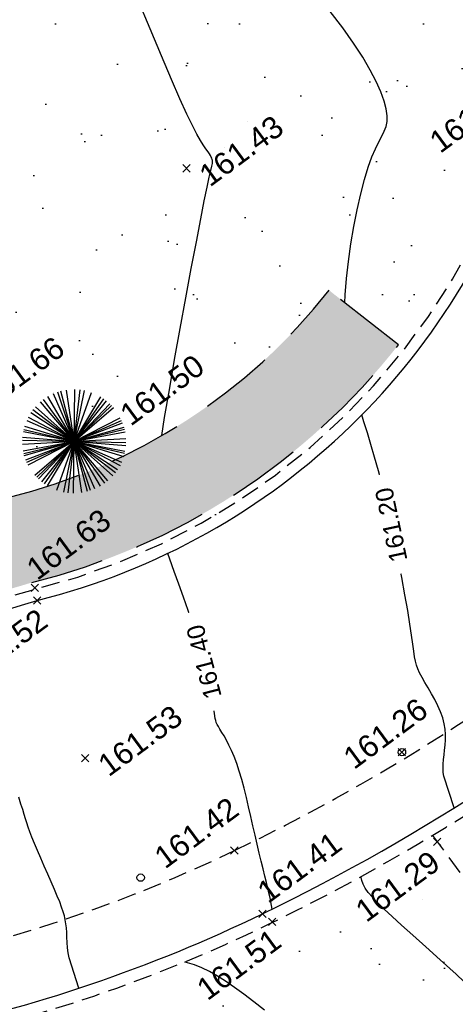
# Model space of a CAD drawing. Header units: metres. Extents: x 1575818 to 1575995, y 2263001 to 2263183.
# Tile 36 of 67: x 1575860.39 to 1575866.31, y 2263069.32 to 2263082.7. Entities that reach past the tile are written whole.
import ezdxf
from ezdxf.enums import TextEntityAlignment as Align

# ---------------------------------------------------------------- set-up
doc = ezdxf.new("R2010")
doc.units = ezdxf.units.M
doc.set_wipeout_variables(frame=1)
doc.header["$PDMODE"] = 3
doc.header["$PDSIZE"] = 0.05
doc.linetypes.add('CACHE_100', pattern=[1.5, 1, -0.5])
doc.linetypes.add('CACHE_25', pattern=[0.375, 0.25, -0.125])
doc.layers.get('0').update_dxf_attribs({"linetype": 'CONTINUOUS'})
for name, color, linetype in [('D_CN_ORDINAIRE', 43, 'CONTINUOUS'), ('D_MOB_URBAIN', 32, 'CONTINUOUS'), ('D_PEINTURE', 252, 'CACHE_25'), ('D_TROTTOIR', 7, 'CONTINUOUS'), ('T_COTATION_CN', 7, 'CONTINUOUS'), ('T_COTATION_CN Cache des textes', 7, 'CONTINUOUS'), ('TOPO_ALT', 142, 'CONTINUOUS'), ('TOPO_JIS', 7, 'CONTINUOUS'), ('V_ARBRE', 82, 'CONTINUOUS'), ('V_HAIE', 82, 'CACHE_100'), ('V_VEGETATION', 80, 'CONTINUOUS')]:
    doc.layers.add(name, color=color, linetype=linetype)
doc.styles.get("Standard").update_dxf_attribs({"font": 'arial.ttf'})
pattern_1 = [(312, (0.25, 0), (2.9344428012, 0.6237350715), [0, -1.875]), (67, (-0.125, 0.2165), (-2.9776384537, -0.3656080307), [0, -3.125]), (153, (-0.125, 0.2165), (0.1570078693, -2.995888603), [0, -2.5]), (180, (-0.125, -0.2165), (1.5, -2.59807621), [0, -2.5]), (74, (-1, 0), (-2.9108871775, -0.7257656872), [0, -2.5]), (286, (-1, 0), (2.9108871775, -0.7257656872), [0, -2.5]), (52, (0.5, -0.866), (-2.9708042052, 0.417519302), [0, -3.125]), (300, (0.5, 0.866), (2.9999999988, -7e-10), [0, -2.5]), (175, (0.5, 0.866), (1.2678547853, -2.7189233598), [0, -2.5]), (114, (0.125, 0.6495), (-2.9835656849, 0.3135853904), [0, -1.25]), (248, (0.125, -0.6495), (1.8469844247, -2.3640322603), [0, -1.55])]

# ---------------------------------------------------------------- blocks, each defined once
blk = doc.blocks.new('TCPOINT')
at = {"color": 0, "lineweight": 9}
blk.add_point((0, 0), dxfattribs=at)
at = {"layer": 'TOPO_ALT', "lineweight": 9}
blk.add_attdef('ALT', text='', height=0.3, dxfattribs=at).set_placement((0.1, -0.1), align=Align.TOP_LEFT)
blk = doc.blocks.new('280')
at = {"ltscale": 3}
blk.add_circle((0, 0), 0.05, dxfattribs=at)
blk = doc.blocks.new('186')
for p, q in [((-0.273, -0.837), (0.273, 0.837)), ((0.247, -0.845), (-0.247, 0.845)), ((-0.199, -0.857), (0.199, 0.857)), ((0.181, -0.861), (-0.181, 0.861)), ((-0.093, -0.875), (0.093, 0.875)), ((0.064, -0.878), (-0.064, 0.878)), ((0, -0.88), (0, 0.88)), ((-0.569, 0.671), (0.569, -0.671)), ((-0.531, -0.702), (0.531, 0.702)), ((-0.523, 0.708), (0.523, -0.708)), ((-0.44, 0.762), (0.44, -0.762)), ((-0.411, -0.778), (0.411, 0.778)), ((-0.384, 0.792), (0.384, -0.792)), ((-0.324, -0.818), (0.324, 0.818)), ((0.305, -0.826), (-0.305, 0.826)), ((-0.695, 0.54), (0.695, -0.54)), ((-0.665, 0.577), (0.665, -0.577)), ((-0.654, -0.588), (0.654, 0.588)), ((-0.601, -0.643), (0.601, 0.643)), ((-0.594, 0.649), (0.594, -0.649)), ((-0.812, -0.34), (0.812, 0.34)), ((-0.811, 0.343), (0.811, -0.343)), ((-0.792, 0.385), (0.792, -0.385)), ((-0.737, 0.482), (0.737, -0.482)), ((-0.731, -0.49), (0.731, 0.49)), ((-0.859, 0.192), (0.859, -0.192)), ((-0.851, -0.226), (0.851, 0.226)), ((-0.848, 0.237), (0.847, -0.237)), ((-0.833, -0.283), (0.833, 0.283)), ((-0.823, 0.311), (0.823, -0.311)), ((-0.878, -0.063), (0.878, 0.063)), ((-0.873, -0.115), (0.872, 0.115)), ((-0.869, 0.142), (0.868, -0.142)), ((-0.867, -0.151), (0.867, 0.151)), ((0, 0), (0.569, -0.671))]:
    blk.add_line(p, q)
blk = doc.blocks.new('zt_cache')
at = {"color": 7, "true_color": 0xffffff}
blk.add_wipeout([(0, 0), (1, 0), (1, 1), (0, 1)], dxfattribs=at)

msp = doc.modelspace()

# ---------------------------------------------------------------- hatches: boundary and pattern name
at = {"layer": 'V_HAIE'}
h = msp.add_hatch(dxfattribs=at)
h.set_pattern_fill('HAIE', color=256)
h.set_pattern_definition([(109.29004622, (0.70106, 0.003716), (-6.00000000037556, 17.00000000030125), [0.060339, -21.1292811]), (161.565051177, (0.4332, 0.9125), (-1, 1e-12), [0.06313, -3.09914766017]), (106.927513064, (0.3733, 0.9325), (-3.9999999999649, 13.0000000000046), [0.06846, -23.9731705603]), (111.250505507, (0.43602, 0), (-1.9999999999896, 5.000000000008), [0.086495, -19.2267129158]), (28.4429286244, (0.3021, 0.5821), (10.99999999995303, 5.9999999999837), [0.07776, -27.2169281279]), (83.659808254, (0.2935, 0.5052), (-3e-13, 1.0000000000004), [0.07738, -8.97800513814]), (28.072486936, (0.83505, 0.95525), (13.0000000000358, 7.0000000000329), [0.048417, -16.951583]), (69.4439547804, (0.8778, 0.04644), (1.0000000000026, 3.000000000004), [0.0487, -8.49530374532]), (122.905242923, (0.892, 0.09204), (-2.0000000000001, 2.9999999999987), [0.05765, -20.1908067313]), (135, (0.94045, 0.18035), (-1, 1e-16), [0.036277, -1.37793656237]), (156.250505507, (0.9946, 0.7986), (-15.9999999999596, 7.0000000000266), [0.07787, -27.2351305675]), (45, (0.8835, 0.79), (0, 1), [0.056422, -1.35779156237]), (48.3664606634, (0.892, 0.6476), (7.0000000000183, 8.0000000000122), [0.03428, -12.0073145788]), (34.6951535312, (0.8977, 0.471), (9.999999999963, 6.9999999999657), [0.04505, -15.7663383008]), (128.290163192, (0.55, 0.9638), (-3.9999999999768, 5.00000000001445), [0.04612, -24.1613168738]), (72.2553283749, (0.6526, 0.4111), (7.00000000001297, 21.9999999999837), [0.07478, -26.1740294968]), (115.346175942, (0.6754, 0.4823), (-1.0000000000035, 2.0000000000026), [0.05992, -20.9638760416]), (115.016893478, (0.8038, 0.2659), (-0.9999999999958, 2.0000000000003), [0.08796, -16.4649853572]), (41.1859251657, (0.7809, 0.2459), (1.0000000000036, 1.000000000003), [0.03027, -10.5998758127]), (63.434948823, (0.74384, 0.14044), (4e-13, 1), [0.019113, -2.2169549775]), (131.185925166, (0.4873, 0.1775), (-1.000000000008, 0.9999999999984), [0.06057, -10.5695758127]), (159.44395478, (0.54431, 0.28003), (-2.999999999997, 1.0000000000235), [0.048702, -8.49530174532]), (19.7988763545, (0.3733, 0.3826), (10.99999999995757, 3.99999999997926), [0.03339, -26.5372705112]), (116.565051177, (0.50443, 0.5735), (-1, 1), [0.019113, -2.2169549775]), (45, (0.6212, 0.659), (0, 1), [0.024185, -1.39002856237]), (56.309932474, (0.74094, 0.5792), (1, 2), [0.020579, -3.58497227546]), (131.185925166, (0.6441, 0.8328), (-1.000000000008, 0.9999999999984), [0.03031, -10.5998358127]), (0, (0.35, 0.75), (0, 1), [0.05, -0.95]), (146.309932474, (0.05123, 0.1063), (-2, 1), [0.06157, -3.54398127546]), (143.130102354, (0.1111, 0.45668), (-2.999999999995, 2.000000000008), [0.071224, -4.928776]), (36.3843518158, (0, 0.45956), (3.99999999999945, 2.9999999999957), [0.067217, -23.5336304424]), (136.73570459, (0.054093, 0.66748), (-16.0000000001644, 14.99999999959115), [0.066576, -23.27865906]), (25.7099537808, (0.094, 0.8983), (1.9999999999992, 0.99999999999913), [0.09176, -29.8748881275]), (127.405356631, (0.1709, 0.1575), (-9.9999999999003, 13.00000000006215), [0.061, -21.339934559]), (45, (0.1795, 0.0094), (0, 1), [0.028211, -1.38600256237]), (153.434948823, (0.2137, 0.39117), (-1, -1e-12), [0.025435, -2.2106329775]), (167.471192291, (0.2479, 0.1404), (-5.000000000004, 0.9999999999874), [0.07888, -9.1406644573]), (45, (0.2, 0.65), (0, 1), [0.070711, -1.34350256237])])
edge = h.paths.add_edge_path()
edge.add_arc((1575858.226, 2263083.522), 10.128, 119.2522, 159.0152)
edge.add_arc((1575858.701, 2263084.48), 10.284, 164.9565, 221.3079)
edge.add_arc((1575857.805, 2263083.781), 9.149, 221.723, 287.5018)
edge.add_arc((1575858.341, 2263083.926), 9.143, 284.0185, 321.8966)
edge.add_line((1575865.536, 2263078.284), (1575864.593, 2263079.026))
edge.add_arc((1575858.341, 2263083.926), 7.943, 283.7552, 321.9121, ccw=False)
edge.add_arc((1575857.805, 2263083.781), 7.949, 221.7542, 287.7648, ccw=False)
edge.add_arc((1575858.701, 2263084.48), 9.084, 165.3495, 221.2804, ccw=False)
edge.add_arc((1575858.226, 2263083.522), 8.928, 118.7814, 158.6157, ccw=False)
edge.add_line((1575853.927, 2263091.348), (1575853.277, 2263092.359))
at = {"layer": 'V_VEGETATION', "ltscale": 0.5}
h = msp.add_hatch(dxfattribs=at)
h.set_pattern_fill('ALEA', color=256, scale=0.25)
h.set_pattern_definition(pattern_1)
h.paths.add_polyline_path([(1575859.048, 2263085.125), (1575860.114, 2263093.498, 0.076036), (1575857.212, 2263093.7, 0.28369), (1575848.674, 2263087.18, 0.2511), (1575850.901, 2263077.625, 0.295085), (1575860.583, 2263074.959, 0.269103), (1575867.239, 2263081.422, 0.072741), (1575867.623, 2263084.18)])
h.paths.add_polyline_path([(1575864.593, 2263079.026), (1575865.536, 2263078.284, -0.166796), (1575860.556, 2263075.055, -0.295164), (1575850.976, 2263077.692, -0.250958), (1575848.77, 2263087.149, -0.175261), (1575853.277, 2263092.359), (1575853.927, 2263091.348, 0.175581), (1575849.912, 2263086.778, 0.249008), (1575851.875, 2263078.487, 0.296264), (1575860.23, 2263076.211, 0.168046)], flags=16)
h = msp.add_hatch(dxfattribs=at)
h.set_pattern_fill('ALEA', color=256, scale=0.25)
h.set_pattern_definition(pattern_1)
h.paths.add_polyline_path([(1575890.704, 2263056.206), (1575886.017, 2263062.456), (1575881.12, 2263069.049), (1575880.228, 2263070.24), (1575876.901, 2263067.709), (1575871.709, 2263063.873), (1575865.999, 2263071.618, -0.022421), (1575863.761, 2263070.405, -0.059908), (1575859.153, 2263068.816), (1575856.671, 2263063.408), (1575857.152, 2263062.769), (1575855.971, 2263061.881), (1575857.271, 2263060.114), (1575858.452, 2263061.04), (1575860.447, 2263058.496), (1575864.916, 2263052.064), (1575870.204, 2263045.027), (1575872.527, 2263041.813), (1575877.09, 2263045.215), (1575883.52, 2263049.968), (1575882.683, 2263052.956), (1575883.346, 2263054.67), (1575885.677, 2263055.34), (1575888.698, 2263055.343), (1575891.013, 2263053.995), (1575892.677, 2263051.707), (1575891.413, 2263049.926), (1575894.101, 2263046.326), (1575894.728, 2263045.465), (1575895.248, 2263044.763), (1575896.631, 2263045.831), (1575896.947, 2263046.083), (1575897.757, 2263046.737), (1575895.036, 2263050.428)])
edge = h.paths.add_edge_path(flags=16)
edge.add_ellipse((1575866.08, 2263059.415), major_axis=(0.11, 0.11), ratio=1, start_angle=0, end_angle=360)
edge.add_ellipse((1575865.879, 2263059.697), major_axis=(-0.132, 0.132), ratio=1, start_angle=0, end_angle=360)
edge = h.paths.add_edge_path(flags=16)
edge.add_ellipse((1575865.974, 2263059.188), major_axis=(-0.054, 0.054), ratio=1, start_angle=0, end_angle=360)
edge = h.paths.add_edge_path(flags=16)
edge.add_ellipse((1575865.717, 2263059.316), major_axis=(-0.132, 0.132), ratio=1, start_angle=0, end_angle=360)
edge.add_ellipse((1575865.58, 2263059.594), major_axis=(0.0798, 0.0798), ratio=1, start_angle=0, end_angle=360)
edge = h.paths.add_edge_path(flags=16)
edge.add_ellipse((1575882.563, 2263062.388), major_axis=(0.0495, 0.0495), ratio=1, start_angle=0, end_angle=360)
edge = h.paths.add_edge_path(flags=16)
edge.add_ellipse((1575882.624, 2263062.531), major_axis=(-0.0495, 0.0495), ratio=1, start_angle=0, end_angle=360)
edge.add_ellipse((1575882.512, 2263062.492), major_axis=(-0.0299, 0.0299), ratio=1, start_angle=0, end_angle=360)
edge = h.paths.add_edge_path(flags=16)
edge.add_ellipse((1575882.7, 2263062.425), major_axis=(-0.0412, 0.0412), ratio=1, start_angle=0, end_angle=360)
edge.add_ellipse((1575882.66, 2263062.34), major_axis=(0.0203, 0.0203), ratio=1, start_angle=0, end_angle=360)
h.paths.add_polyline_path([(1575883.602, 2263063.009), (1575884.321, 2263063.551), (1575885.284, 2263062.273), (1575884.565, 2263061.731)], flags=16)
edge = h.paths.add_edge_path(flags=16)
edge.add_ellipse((1575864.141, 2263059.716), major_axis=(0.11, 0.11), ratio=1, start_angle=0, end_angle=360)
edge.add_ellipse((1575863.939, 2263059.998), major_axis=(-0.132, 0.132), ratio=1, start_angle=0, end_angle=360)
edge = h.paths.add_edge_path(flags=16)
edge.add_ellipse((1575864.035, 2263059.489), major_axis=(-0.054, 0.054), ratio=1, start_angle=0, end_angle=360)
edge = h.paths.add_edge_path(flags=16)
edge.add_ellipse((1575863.778, 2263059.616), major_axis=(-0.132, 0.132), ratio=1, start_angle=0, end_angle=360)
edge.add_ellipse((1575863.641, 2263059.895), major_axis=(0.0798, 0.0798), ratio=1, start_angle=0, end_angle=360)
h.paths.add_polyline_path([(1575893.159, 2263050.165), (1575893.559, 2263050.465), (1575894.316, 2263049.457), (1575893.916, 2263049.157)], flags=16)

# ---------------------------------------------------------------- linework, layer by layer
at = {"layer": 'D_CN_ORDINAIRE', "flags": 128}
for points, elevation in [([(1575862.32, 2263077.051), (1575862.359, 2263077.297), (1575862.423, 2263077.675), (1575862.494, 2263078.084), (1575862.57, 2263078.505), (1575862.646, 2263078.924), (1575862.721, 2263079.323), (1575862.79, 2263079.686), (1575862.85, 2263079.996), (1575862.898, 2263080.242), (1575862.936, 2263080.427), (1575862.965, 2263080.562), (1575862.985, 2263080.654), (1575862.999, 2263080.713), (1575863.007, 2263080.747), (1575863.01, 2263080.765), (1575863.011, 2263080.777), (1575863.009, 2263080.789), (1575863.005, 2263080.803), (1575863, 2263080.819), (1575862.992, 2263080.837), (1575862.981, 2263080.857), (1575862.968, 2263080.88), (1575862.951, 2263080.905), (1575862.932, 2263080.932), (1575862.909, 2263080.963), (1575862.881, 2263081.004), (1575862.844, 2263081.062), (1575862.797, 2263081.146), (1575862.736, 2263081.263), (1575862.66, 2263081.421), (1575862.566, 2263081.627), (1575862.452, 2263081.889), (1575862.316, 2263082.211), (1575862.162, 2263082.581), (1575861.995, 2263082.984)], 161.4), ([(1575864.808, 2263078.857), (1575864.813, 2263078.963), (1575864.831, 2263079.184), (1575864.858, 2263079.417), (1575864.891, 2263079.655), (1575864.931, 2263079.892), (1575864.976, 2263080.121), (1575865.024, 2263080.336), (1575865.074, 2263080.531), (1575865.126, 2263080.7), (1575865.177, 2263080.839), (1575865.226, 2263080.95), (1575865.271, 2263081.042), (1575865.311, 2263081.118), (1575865.344, 2263081.186), (1575865.368, 2263081.252), (1575865.381, 2263081.32), (1575865.382, 2263081.398), (1575865.37, 2263081.49), (1575865.342, 2263081.598), (1575865.297, 2263081.722), (1575865.235, 2263081.862), (1575865.153, 2263082.018), (1575865.051, 2263082.192), (1575864.927, 2263082.382), (1575864.78, 2263082.591), (1575864.609, 2263082.816)], 161.2), ([(1575866.294, 2263071.992), (1575866.154, 2263072.421), (1575866.146, 2263072.471), (1575866.143, 2263072.527), (1575866.145, 2263072.586), (1575866.149, 2263072.649), (1575866.156, 2263072.713), (1575866.163, 2263072.778), (1575866.17, 2263072.846), (1575866.175, 2263072.915), (1575866.175, 2263072.987), (1575866.171, 2263073.06), (1575866.159, 2263073.136), (1575866.139, 2263073.215), (1575866.11, 2263073.297), (1575866.073, 2263073.38), (1575866.031, 2263073.463), (1575865.986, 2263073.544), (1575865.94, 2263073.623), (1575865.896, 2263073.697), (1575865.857, 2263073.765), (1575865.824, 2263073.827), (1575865.799, 2263073.88), (1575865.781, 2263073.931), (1575865.767, 2263073.985), (1575865.756, 2263074.046), (1575865.745, 2263074.122), (1575865.733, 2263074.217), (1575865.716, 2263074.338), (1575865.693, 2263074.489), (1575865.663, 2263074.674), (1575865.625, 2263074.888), (1575865.581, 2263075.124), (1575865.533, 2263075.374), (1575865.482, 2263075.63), (1575865.428, 2263075.885), (1575865.373, 2263076.132), (1575865.318, 2263076.362), (1575865.264, 2263076.571), (1575865.212, 2263076.76), (1575865.162, 2263076.932), (1575865.114, 2263077.09), (1575865.068, 2263077.237), (1575865.038, 2263077.332)], 161.2), ([(1575863.818, 2263070.616), (1575863.802, 2263070.716), (1575863.796, 2263070.746), (1575863.788, 2263070.787), (1575863.776, 2263070.838), (1575863.761, 2263070.902), (1575863.743, 2263070.978), (1575863.722, 2263071.065), (1575863.698, 2263071.162), (1575863.672, 2263071.266), (1575863.645, 2263071.378), (1575863.617, 2263071.497), (1575863.589, 2263071.62), (1575863.559, 2263071.747), (1575863.53, 2263071.876), (1575863.5, 2263072.006), (1575863.47, 2263072.134), (1575863.438, 2263072.258), (1575863.406, 2263072.378), (1575863.373, 2263072.49), (1575863.339, 2263072.594), (1575863.304, 2263072.688), (1575863.268, 2263072.772), (1575863.232, 2263072.846), (1575863.198, 2263072.911), (1575863.166, 2263072.969), (1575863.136, 2263073.018), (1575863.111, 2263073.061), (1575863.09, 2263073.097), (1575863.073, 2263073.127), (1575863.061, 2263073.154), (1575863.053, 2263073.18), (1575863.046, 2263073.208), (1575863.04, 2263073.239), (1575863.035, 2263073.278), (1575863.028, 2263073.326), (1575863.019, 2263073.385), (1575863.007, 2263073.459), (1575862.991, 2263073.546), (1575862.97, 2263073.646), (1575862.946, 2263073.76), (1575862.916, 2263073.885), (1575862.88, 2263074.023), (1575862.839, 2263074.171), (1575862.791, 2263074.331), (1575862.737, 2263074.5), (1575862.677, 2263074.675), (1575862.615, 2263074.854), (1575862.552, 2263075.032), (1575862.489, 2263075.205), (1575862.429, 2263075.371), (1575862.401, 2263075.45)], 161.4), ([(1575861.193, 2263069.541), (1575861.06, 2263069.953), (1575861.047, 2263070.02), (1575861.039, 2263070.092), (1575861.034, 2263070.164), (1575861.031, 2263070.234), (1575861.028, 2263070.3), (1575861.024, 2263070.36), (1575861.018, 2263070.416), (1575861.009, 2263070.47), (1575860.997, 2263070.524), (1575860.98, 2263070.581), (1575860.959, 2263070.643), (1575860.933, 2263070.713), (1575860.9, 2263070.793), (1575860.861, 2263070.884), (1575860.818, 2263070.985), (1575860.771, 2263071.091), (1575860.723, 2263071.2), (1575860.675, 2263071.308), (1575860.63, 2263071.411), (1575860.589, 2263071.508), (1575860.553, 2263071.594), (1575860.525, 2263071.666), (1575860.503, 2263071.73), (1575860.484, 2263071.787), (1575860.467, 2263071.843), (1575860.45, 2263071.902), (1575860.43, 2263071.968), (1575860.406, 2263072.044), (1575860.376, 2263072.136)], 161.6), ([(1575866.781, 2263069.292), (1575866.545, 2263069.518), (1575866.319, 2263069.73), (1575866.105, 2263069.925), (1575865.908, 2263070.102), (1575865.732, 2263070.26), (1575865.58, 2263070.397), (1575865.45, 2263070.515), (1575865.342, 2263070.617), (1575865.253, 2263070.704), (1575865.182, 2263070.779), (1575865.127, 2263070.844), (1575865.086, 2263070.902), (1575865.057, 2263070.954), (1575865.039, 2263071.003), (1575865.03, 2263071.048), (1575865.029, 2263071.06)], 161.4), ([(1575863.717, 2263069.241), (1575863.57, 2263069.356), (1575863.433, 2263069.46), (1575863.306, 2263069.553), (1575863.187, 2263069.635), (1575863.075, 2263069.707), (1575862.969, 2263069.768), (1575862.866, 2263069.818), (1575862.766, 2263069.859), (1575862.668, 2263069.888), (1575862.627, 2263069.897)], 161.6)]:
    msp.add_lwpolyline(points, dxfattribs=dict(at, elevation=elevation))
at = {"layer": 'D_PEINTURE'}
msp.add_lwpolyline([(1575851.424, 2263069.717), (1575853.019, 2263069.547, 0.074696), (1575858.851, 2263069.893, 0.060055), (1575863.306, 2263071.411, 0.056539), (1575868.559, 2263074.715, 0.091476), (1575873.21, 2263081.494), (1575877.312, 2263076.039), (1575882.049, 2263069.68), (1575886.893, 2263063.216), (1575891.64, 2263056.799), (1575896.373, 2263050.461), (1575900.002, 2263045.57), (1575903.487, 2263040.945, -0.048913), (1575904.339, 2263036.389, -0.002207), (1575904.345, 2263036.315, -0.002207)], format="xyb", dxfattribs=at)
msp.add_lwpolyline([(1575865.999, 2263071.618), (1575871.709, 2263063.873), (1575876.901, 2263067.709), (1575880.228, 2263070.24)], dxfattribs=at)
at = {"layer": 'D_TROTTOIR', "flags": 128}
msp.add_lwpolyline([(1575857.198, 2263093.854, 0.283931), (1575848.527, 2263087.228, 0.251315), (1575850.785, 2263077.523, 0.294966), (1575860.625, 2263074.81, 0.268949), (1575867.388, 2263081.379, 0.525959)], format="xyb", close=True, dxfattribs=at)
at = {"layer": 'D_TROTTOIR', "linetype": 'CACHE_25', "flags": 128}
msp.add_lwpolyline([(1575857.212, 2263093.7, 0.28369), (1575848.674, 2263087.18, 0.2511), (1575850.901, 2263077.625, 0.295085), (1575860.583, 2263074.959, 0.269103), (1575867.239, 2263081.422, 0.52594)], format="xyb", close=True, dxfattribs=at)
at = {"layer": 'D_TROTTOIR', "flags": 128}
msp.add_lwpolyline([(1575850.886, 2263068.863), (1575852.898, 2263068.616, 0.074881), (1575858.921, 2263068.936, 0.062403), (1575863.689, 2263070.553, 0.064887), (1575869.787, 2263074.56, 0.088983), (1575873.445, 2263079.623), (1575876.403, 2263075.622), (1575881.252, 2263069.147), (1575886.149, 2263062.555), (1575890.836, 2263056.305), (1575895.169, 2263050.526), (1575899.267, 2263044.966), (1575902.685, 2263040.449), (1575902.919, 2263040.141, -0.010415), (1575903.049, 2263039.642, -0.035682), (1575903.385, 2263036.58, -0.164239), (1575902.195, 2263031.644, -0.066473), (1575899.642, 2263029.116), (1575896.372, 2263026.704), (1575893.952, 2263024.895), (1575888.642, 2263020.98)], format="xyb", dxfattribs=at)
at = {"layer": 'D_TROTTOIR', "linetype": 'CACHE_25', "flags": 128}
msp.add_lwpolyline([(1575850.866, 2263068.699), (1575852.88, 2263068.452, 0.074907), (1575858.954, 2263068.774, 0.062403), (1575863.761, 2263070.405, 0.064928), (1575869.898, 2263074.438, 0.085202), (1575873.474, 2263079.307), (1575876.27, 2263075.524), (1575881.12, 2263069.049), (1575886.017, 2263062.456), (1575890.704, 2263056.206), (1575895.036, 2263050.428), (1575899.135, 2263044.867), (1575902.553, 2263040.349), (1575902.769, 2263040.066, -0.009688), (1575902.888, 2263039.608, -0.03568), (1575903.221, 2263036.569, -0.164117), (1575902.06, 2263031.738, -0.066306), (1575899.543, 2263029.248), (1575896.274, 2263026.836), (1575893.854, 2263025.028), (1575888.544, 2263021.113)], format="xyb", dxfattribs=at)
at = {"layer": 'V_HAIE'}
msp.add_lwpolyline([(1575853.277, 2263092.359, 0.175261), (1575848.77, 2263087.149, 0.250958), (1575850.976, 2263077.692, 0.295164), (1575860.556, 2263075.055, 0.166796), (1575865.536, 2263078.284), (1575864.593, 2263079.026, -0.168046), (1575860.23, 2263076.211, -0.296264), (1575851.875, 2263078.487, -0.249008), (1575849.912, 2263086.778, -0.175581), (1575853.927, 2263091.348)], format="xyb", close=True, dxfattribs=at)

# ---------------------------------------------------------------- block references
at = {"layer": 'D_MOB_URBAIN', "rotation": 19.97561936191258}
for p in [(1575865.584, 2263072.748), (1575862.033, 2263071.044)]:
    msp.add_blockref('280', p, dxfattribs=at)
at = {"layer": 'TOPO_JIS'}
ref = msp.add_blockref('TCPOINT', (1575867.281, 2263081.572), dxfattribs=dict(at, rotation=36.43234740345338))
ref.add_attrib('ALT', '161.06', dxfattribs={"layer": 'TOPO_ALT', "height": 0.3, "rotation": 36.4323}).set_placement((1575865.925, 2263081.118), align=Align.TOP_LEFT)
ref = msp.add_blockref('TCPOINT', (1575862.655, 2263080.683), dxfattribs=dict(at, rotation=36.43234740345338))
ref.add_attrib('ALT', '161.43', dxfattribs={"layer": 'TOPO_ALT', "height": 0.3, "rotation": 36.4323}).set_placement((1575862.795, 2263080.662), align=Align.TOP_LEFT)
ref = msp.add_blockref('TCPOINT', (1575859.678, 2263077.678), dxfattribs=dict(at, rotation=36.43234740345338))
ref.add_attrib('ALT', '161.66', dxfattribs={"layer": 'TOPO_ALT', "height": 0.3, "rotation": 36.4323}).set_placement((1575859.818, 2263077.657), align=Align.TOP_LEFT)
ref = msp.add_blockref('TCPOINT', (1575861.129, 2263076.973), dxfattribs=dict(at, rotation=36.43234740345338))
ref.add_attrib('ALT', '161.50', dxfattribs={"layer": 'TOPO_ALT', "height": 0.3, "rotation": 36.4323}).set_placement((1575861.719, 2263077.412), align=Align.TOP_LEFT)
ref = msp.add_blockref('TCPOINT', (1575860.595, 2263074.981), dxfattribs=dict(at, rotation=36.43234740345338))
ref.add_attrib('ALT', '161.63', dxfattribs={"layer": 'TOPO_ALT', "height": 0.3, "rotation": 36.4323}).set_placement((1575860.448, 2263075.315), align=Align.TOP_LEFT)
ref = msp.add_blockref('TCPOINT', (1575860.625, 2263074.81), dxfattribs=dict(at, rotation=36.43234740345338))
ref.add_attrib('ALT', '161.52', dxfattribs={"layer": 'TOPO_ALT', "height": 0.3, "rotation": 36.4323}).set_placement((1575859.588, 2263073.956), align=Align.TOP_LEFT)
ref = msp.add_blockref('TCPOINT', (1575865.584, 2263072.748), dxfattribs=dict(at, rotation=36.43234740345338))
ref.add_attrib('ALT', '161.26', dxfattribs={"layer": 'TOPO_ALT', "height": 0.3, "rotation": 36.4323}).set_placement((1575864.754, 2263072.745), align=Align.TOP_LEFT)
ref = msp.add_blockref('TCPOINT', (1575861.28, 2263072.668), dxfattribs=dict(at, rotation=36.43234740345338))
ref.add_attrib('ALT', '161.53', dxfattribs={"layer": 'TOPO_ALT', "height": 0.3, "rotation": 36.4323}).set_placement((1575861.42, 2263072.647), align=Align.TOP_LEFT)
ref = msp.add_blockref('TCPOINT', (1575863.306, 2263071.411), dxfattribs=dict(at, rotation=36.43234740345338))
ref.add_attrib('ALT', '161.42', dxfattribs={"layer": 'TOPO_ALT', "height": 0.3, "rotation": 36.4323}).set_placement((1575862.186, 2263071.394), align=Align.TOP_LEFT)
ref = msp.add_blockref('TCPOINT', (1575863.689, 2263070.553), dxfattribs=dict(at, rotation=36.43234740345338))
ref.add_attrib('ALT', '161.41', dxfattribs={"layer": 'TOPO_ALT', "height": 0.3, "rotation": 36.4323}).set_placement((1575863.586, 2263070.924), align=Align.TOP_LEFT)
ref = msp.add_blockref('TCPOINT', (1575866.063, 2263071.531), dxfattribs=dict(at, rotation=36.43234740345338))
ref.add_attrib('ALT', '161.29', dxfattribs={"layer": 'TOPO_ALT', "height": 0.3, "rotation": 36.4323}).set_placement((1575864.92, 2263070.667), align=Align.TOP_LEFT)
ref = msp.add_blockref('TCPOINT', (1575863.821, 2263070.442), dxfattribs=dict(at, rotation=36.43234740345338))
ref.add_attrib('ALT', '161.51', dxfattribs={"layer": 'TOPO_ALT', "height": 0.3, "rotation": 36.4323}).set_placement((1575862.762, 2263069.604), align=Align.TOP_LEFT)
at = {"layer": 'V_ARBRE', "xscale": 0.8, "yscale": 0.8, "rotation": 36.43234740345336}
msp.add_blockref('186', (1575861.129, 2263076.973), dxfattribs=at)

# ---------------------------------------------------------------- next in the draw order: block references
at = {"layer": 'T_COTATION_CN Cache des textes', "color": 7, "true_color": 0xffffff}
for p, xscale, yscale, rotation in [((1575865.894, 2263075.244), 1.372933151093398, 0.6450750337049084, 101.9359029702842), ((1575863.375, 2263073.403), 1.372933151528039, 0.6450750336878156, 104.4535142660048), ((1575860.651, 2263072.412), 1.372933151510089, 0.6450750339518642, 114.2157610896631)]:
    msp.add_blockref('zt_cache', p, dxfattribs=dict(at, xscale=xscale, yscale=yscale, rotation=rotation))

# ---------------------------------------------------------------- next in the draw order: texts
at = {"layer": 'T_COTATION_CN', "color": 43, "oblique": 0}
for s, rotation, p in [('161.20', 101.9359, (1575865.437, 2263075.838, 161.2)), ('161.40', 104.4535, (1575862.892, 2263073.976, 161.4))]:
    msp.add_text(s, height=0.24, rotation=rotation, dxfattribs=at).set_placement(p, align=Align.MIDDLE_CENTER)

doc.saveas('drawing.dxf')
